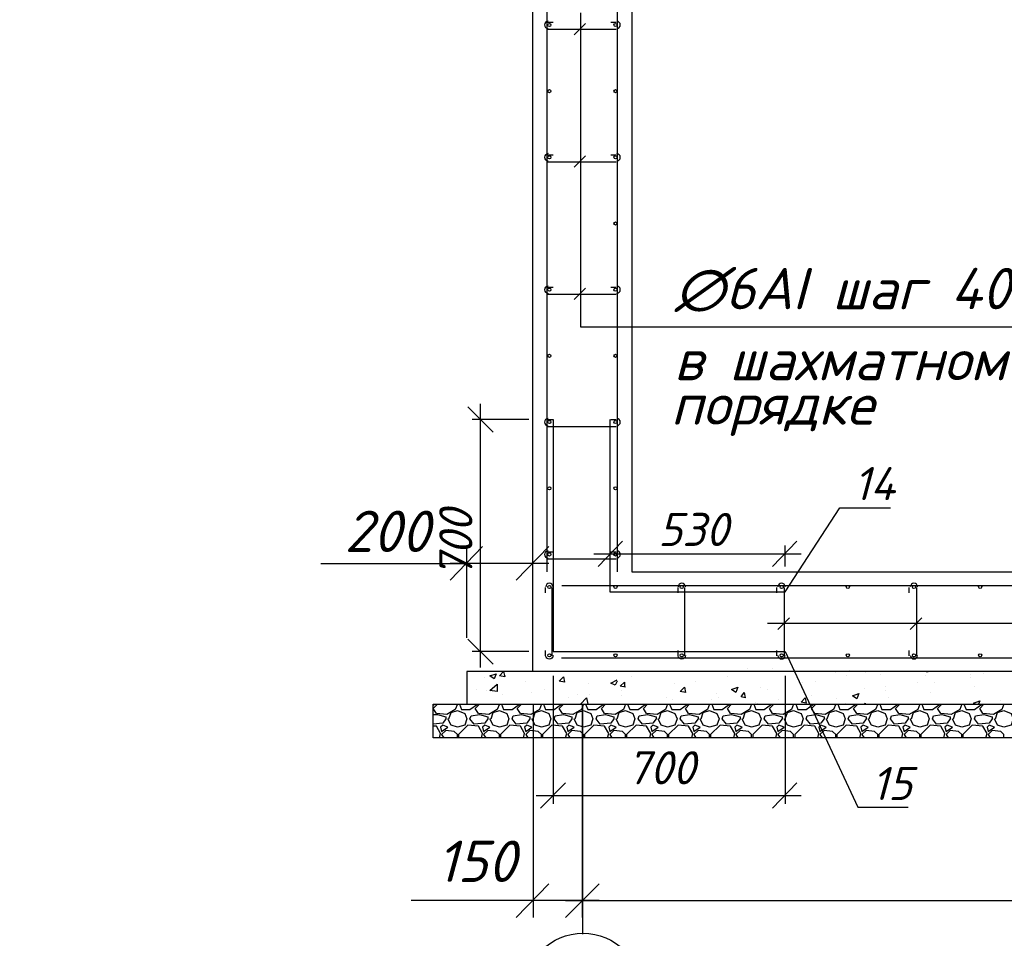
# Model space of a CAD drawing. Extents: x -119078 to 1619993, y 264752 to 340742.
# Tile 91 of 220: x 551073 to 557023, y 311671 to 317224. Entities that reach past the tile are written whole.
import ezdxf

# ---------------------------------------------------------------- set-up
doc = ezdxf.new("R2010")
doc.units = 0
doc.header["$MEASUREMENT"] = 0
doc.layers.add('PDF _Геометрия', color=250, linetype='Continuous')
doc.layers.add('PDF _Текст', color=7, linetype='Continuous')
doc.styles.add('PDF ISOCPEUR Italic', font='isocpeui.ttf')

msp = doc.modelspace()

# ---------------------------------------------------------------- linework, layer by layer
at = {"layer": 'PDF _Геометрия', "color": 7, "lineweight": -3}
for points in [[(554772.148, 322885.242), (554175.233, 322885.242), (554175.233, 322288.327), (554772.148, 322288.327), (554772.148, 313887.057), (566170.695, 313887.057), (566170.695, 322288.327), (566773.961, 322288.327), (566773.961, 313283.791)], [(554257.785, 322288.327), (554257.785, 313887.057)], [(554683.246, 322288.327), (554683.246, 313887.057)], [(554172.058, 318287.722), (551073.177, 318287.722), (551073.177, 318484.577), (554172.058, 318484.577), (551174.779, 318484.577), (551174.779, 318687.782), (554172.058, 318687.782), (554172.058, 313283.791)], [(554460.99, 317265.345), (554460.99, 315366.646), (557350.315, 315366.646)], [(554264.135, 317208.194), (554295.886, 317208.194)], [(554422.889, 317131.992), (554492.741, 317201.844)], [(554645.145, 317208.194), (554676.896, 317208.194)], [(554676.896, 317163.743), (554657.845, 317163.743), (554264.135, 317163.743)], [(554264.135, 316408.073), (554295.886, 316408.073)], [(554645.145, 316408.073), (554676.896, 316408.073)], [(554676.896, 316363.622), (554657.845, 316363.622), (554264.135, 316363.622)], [(554422.889, 316331.871), (554492.741, 316401.723)], [(554264.135, 315607.952), (554295.886, 315607.952)], [(554422.889, 315531.75), (554492.741, 315601.602)], [(554645.145, 315607.952), (554676.896, 315607.952)], [(554676.896, 315563.501), (554657.845, 315563.501), (554264.135, 315563.501)], [(554264.135, 314807.831), (554295.886, 314807.831)], [(554645.145, 314807.831), (554676.896, 314807.831)], [(555591.32, 313575.899), (557458.268, 313575.899), (557458.268, 314820.531), (559877.681, 314820.531)], [(554676.896, 314763.38), (554657.845, 314763.38), (554264.135, 314763.38)], [(555699.272, 313766.404), (556029.481, 314274.417), (556334.289, 314274.417)], [(554264.135, 314007.71), (554295.886, 314007.71)], [(554645.145, 314007.71), (554676.896, 314007.71)], [(554676.896, 313963.259), (554657.845, 313963.259), (554264.135, 313963.259)], [(554251.435, 313760.054), (554251.435, 313791.804)], [(554289.536, 313791.804), (554289.536, 313772.754), (554289.536, 313379.044)], [(554350.155, 313804.505), (566729.51, 313804.505)], [(555051.556, 313760.054), (555051.556, 313791.804)], [(555089.657, 313791.804), (555089.657, 313772.754), (555089.657, 313379.044)], [(555648.471, 313760.054), (555648.471, 313791.804)], [(555692.922, 313791.804), (555692.922, 313772.754), (555692.922, 313379.044)], [(556448.592, 313760.054), (556448.592, 313791.804)], [(556493.043, 313791.804), (556493.043, 313772.754), (556493.043, 313379.044)], [(555654.821, 313537.798), (555724.673, 313607.65)], [(556454.942, 313537.798), (556524.794, 313607.65)], [(555648.471, 313379.044), (555648.471, 313410.794)], [(555699.272, 313404.444), (556137.434, 312464.62), (556442.242, 312464.62)], [(556448.592, 313379.044), (556448.592, 313410.794)], [(554347.048, 313366.343), (566729.51, 313366.343)], [(553775.172, 313283.791), (553775.172, 313086.936)]]:
    msp.add_lwpolyline(points, dxfattribs=at)
at = {"layer": 'PDF _Геометрия', "color": 3, "lineweight": -3}
for points in [[(553933.926, 314731.629), (553781.522, 314884.033)], [(553857.724, 313309.192), (553857.724, 314903.083)], [(554149.832, 314807.831), (553806.923, 314807.831)], [(554714.997, 314071.212), (554568.943, 313918.808)], [(555623.07, 313918.808), (555769.124, 314071.212)], [(555699.272, 313918.808), (555699.272, 314045.811)], [(554543.542, 313995.01), (555794.525, 313995.01)], [(553781.522, 313480.646), (553933.926, 313328.242)], [(554149.832, 313404.444), (553806.923, 313404.444)], [(554295.886, 313258.39), (554295.886, 312483.67)], [(555699.272, 313258.39), (555699.272, 312483.67)], [(554372.088, 312610.674), (554219.684, 312458.27)], [(555623.07, 312458.27), (555769.124, 312610.674)], [(554194.283, 312534.472), (555794.525, 312534.472)]]:
    msp.add_lwpolyline(points, dxfattribs=at)
at = {"layer": 'PDF _Геометрия', "color": 1, "lineweight": -3}
for points in [[(554295.886, 314807.831), (554295.886, 313404.444), (555699.272, 313404.444)], [(554638.795, 314807.831), (554638.795, 313766.404), (555699.272, 313766.404)]]:
    msp.add_lwpolyline(points, dxfattribs=at)
at = {"layer": 'PDF _Геометрия', "color": 251, "lineweight": -3, "true_color": 0x535353}
for points in [[(553870.425, 314039.461), (553673.57, 313836.256)], [(553775.172, 313486.996), (553775.172, 314039.461)], [(554073.63, 313836.256), (554270.485, 314039.461)], [(552892.499, 313937.858), (553775.172, 313937.858)], [(554270.485, 313937.858), (553673.57, 313937.858)], [(554175.233, 313086.936), (554175.233, 311797.852)], [(554473.69, 311797.852), (554473.69, 313086.936), (554473.69, 311696.25)], [(554270.485, 312001.058), (554073.63, 311797.852)], [(554575.293, 311899.455), (554175.233, 311899.455), (553438.614, 311899.455)], [(554372.088, 311899.455), (566570.756, 311899.455)]]:
    msp.add_lwpolyline(points, dxfattribs=at)
at = {"layer": 'PDF _Геометрия', "color": 7, "lineweight": -3}
for points in [[(554295.823, 313380.565, -0.92818356), (554251.435, 313379.044), (554251.435, 313410.794)], [(555095.944, 313380.565, -0.92818356), (555051.556, 313379.044), (555051.556, 313410.794)]]:
    msp.add_lwpolyline(points, format="xyb", dxfattribs=at)
for points in [[(553775.172, 313086.936), (567174.022, 313086.936), (567174.022, 313283.791), (553775.172, 313283.791)], [(553571.967, 313086.936), (567269.274, 313086.936), (567269.274, 312883.731), (553571.967, 312883.731)]]:
    msp.add_lwpolyline(points, close=True, dxfattribs=at)
at = {"layer": 'PDF _Геометрия', "color": 8, "lineweight": -3, "true_color": 0x767676}
for points in [[(553952.977, 313271.091), (553940.277, 313239.34), (553914.876, 313258.39)], [(553997.428, 313283.791), (554003.778, 313252.04), (553972.027, 313258.39)], [(553959.327, 313163.138), (553914.876, 313169.488), (553959.327, 313207.589)], [(554359.388, 313252.04), (554365.738, 313220.29), (554333.987, 313226.64)], [(555089.657, 313188.539), (555096.007, 313156.788), (555064.256, 313163.138)], [(555413.515, 313188.539), (555400.815, 313156.788), (555375.414, 313175.838)], [(555451.616, 313156.788), (555457.966, 313125.037), (555432.565, 313131.387)], [(556143.784, 313150.438), (556131.084, 313118.687), (556105.683, 313137.737)], [(555819.926, 313125.037), (555826.276, 313093.286), (555794.525, 313099.636)], [(553800.573, 313017.084), (553851.374, 313023.434), (553902.176, 313010.734), (553902.176, 312998.034), (553883.125, 312972.633), (553819.623, 312966.283), (553794.223, 312998.034)], [(554054.58, 313017.084), (554105.381, 313023.434), (554156.182, 313010.734), (554156.182, 312998.034), (554137.132, 312972.633), (554073.63, 312966.283), (554048.229, 312998.034)], [(554308.586, 313017.084), (554359.388, 313023.434), (554410.189, 313010.734), (554410.189, 312998.034), (554391.138, 312972.633), (554327.637, 312966.283), (554302.236, 312998.034)], [(554562.593, 313017.084), (554613.394, 313023.434), (554664.195, 313010.734), (554664.195, 312998.034), (554645.145, 312972.633), (554581.643, 312966.283), (554556.243, 312998.034)], [(554816.599, 313017.084), (554867.401, 313023.434), (554918.202, 313010.734), (554918.202, 312998.034), (554899.152, 312972.633), (554835.65, 312966.283), (554810.249, 312998.034)], [(555070.606, 313017.084), (555121.407, 313023.434), (555172.209, 313010.734), (555172.209, 312998.034), (555153.158, 312972.633), (555089.657, 312966.283), (555064.256, 312998.034)], [(555324.613, 313017.084), (555375.414, 313023.434), (555426.215, 313010.734), (555426.215, 312998.034), (555407.165, 312972.633), (555343.663, 312966.283), (555318.262, 312998.034)], [(555578.619, 313017.084), (555629.421, 313023.434), (555680.222, 313010.734), (555680.222, 312998.034), (555661.171, 312972.633), (555597.67, 312966.283), (555572.269, 312998.034)], [(555832.626, 313017.084), (555883.427, 313023.434), (555934.229, 313010.734), (555934.229, 312998.034), (555915.178, 312972.633), (555851.676, 312966.283), (555826.276, 312998.034)], [(556086.633, 313017.084), (556137.434, 313023.434), (556188.235, 313010.734), (556188.235, 312998.034), (556169.185, 312972.633), (556105.683, 312966.283), (556080.282, 312998.034)], [(556340.639, 313017.084), (556391.44, 313023.434), (556442.242, 313010.734), (556442.242, 312998.034), (556423.191, 312972.633), (556359.69, 312966.283), (556334.289, 312998.034)], [(556594.646, 313017.084), (556645.447, 313023.434), (556696.248, 313010.734), (556696.248, 312998.034), (556677.198, 312972.633), (556613.696, 312966.283), (556588.296, 312998.034)], [(556848.652, 313017.084), (556899.454, 313023.434), (556950.255, 313010.734), (556950.255, 312998.034), (556931.205, 312972.633), (556867.703, 312966.283), (556842.302, 312998.034)], [(553629.118, 312959.933), (553616.418, 312947.232), (553622.768, 312921.832), (553660.869, 312947.232)], [(553883.125, 312959.933), (553870.425, 312947.232), (553876.775, 312921.832), (553914.876, 312947.232)], [(554137.132, 312959.933), (554124.431, 312947.232), (554130.782, 312921.832), (554168.883, 312947.232)], [(554391.138, 312959.933), (554378.438, 312947.232), (554384.788, 312921.832), (554422.889, 312947.232)], [(554645.145, 312959.933), (554632.445, 312947.232), (554638.795, 312921.832), (554676.896, 312947.232)], [(554899.152, 312959.933), (554886.451, 312947.232), (554892.801, 312921.832), (554930.902, 312947.232)], [(555153.158, 312959.933), (555140.458, 312947.232), (555146.808, 312921.832), (555184.909, 312947.232)], [(555407.165, 312959.933), (555394.464, 312947.232), (555400.815, 312921.832), (555438.916, 312947.232)], [(555661.171, 312959.933), (555648.471, 312947.232), (555654.821, 312921.832), (555692.922, 312947.232)], [(555915.178, 312959.933), (555902.478, 312947.232), (555908.828, 312921.832), (555946.929, 312947.232)], [(556169.185, 312959.933), (556156.484, 312947.232), (556162.835, 312921.832), (556200.936, 312947.232)], [(556423.191, 312959.933), (556410.491, 312947.232), (556416.841, 312921.832), (556454.942, 312947.232)], [(556677.198, 312959.933), (556664.498, 312947.232), (556670.848, 312921.832), (556708.949, 312947.232)], [(556931.205, 312959.933), (556918.504, 312947.232), (556924.854, 312921.832), (556962.955, 312947.232)]]:
    msp.add_lwpolyline(points, close=True, dxfattribs=at)
for points in [[(554010.128, 313258.39), (554010.128, 313258.39)], [(554200.633, 313283.791), (554200.633, 313283.791)], [(555026.155, 313283.791), (555026.155, 313283.791)], [(555470.666, 313302.842), (555470.666, 313302.842)], [(555623.07, 313302.842), (555623.07, 313302.842)], [(556004.08, 313277.441), (556004.08, 313277.441)], [(556067.582, 313258.39), (556067.582, 313258.39)], [(556086.633, 313290.141), (556086.633, 313290.141)], [(556181.885, 313277.441), (556181.885, 313277.441)], [(556277.137, 313264.741), (556277.137, 313264.741)], [(556543.844, 313258.39), (556543.844, 313258.39)], [(556550.195, 313283.791), (556556.545, 313283.791), (556562.895, 313283.791)], [(556816.902, 313264.741), (556816.902, 313264.741)], [(556899.454, 313271.091), (556899.454, 313271.091)], [(556943.905, 313283.791), (556943.905, 313283.791)], [(553883.125, 313245.69), (553883.125, 313245.69)], [(554130.782, 313226.64), (554130.782, 313226.64)], [(554511.791, 313213.939), (554511.791, 313213.939)], [(554683.246, 313226.64), (554670.546, 313201.239), (554645.145, 313213.939), (554683.246, 313232.99)], [(554734.047, 313188.539), (554702.296, 313194.889), (554727.697, 313220.29), (554727.697, 313188.539)], [(554772.148, 313252.04), (554772.148, 313252.04)], [(555032.505, 313213.939), (555032.505, 313213.939)], [(555159.508, 313226.64), (555159.508, 313226.64)], [(555350.013, 313252.04), (555350.013, 313252.04)], [(555800.875, 313220.29), (555800.875, 313220.29)], [(555883.427, 313226.64), (555883.427, 313226.64)], [(556302.538, 313194.889), (556302.538, 313194.889)], [(556499.393, 313220.29), (556499.393, 313220.29)], [(556600.996, 313220.29), (556600.996, 313220.29)], [(556816.902, 313245.69), (556816.902, 313245.69)], [(556842.302, 313194.889), (556842.302, 313194.889)], [(553832.324, 313175.838), (553832.324, 313175.838)], [(553895.825, 313169.488), (553895.825, 313169.488)], [(553991.078, 313144.088), (553991.078, 313144.088)], [(554168.883, 313156.788), (554168.883, 313156.788)], [(554245.085, 313175.838), (554245.085, 313175.838)], [(554441.94, 313144.088), (554441.94, 313144.088)], [(554518.142, 313144.088), (554518.142, 313144.088)], [(554708.647, 313169.488), (554708.647, 313169.488)], [(554708.647, 313137.737), (554708.647, 313137.737)], [(555286.512, 313150.438), (555286.512, 313150.438)], [(555546.868, 313188.539), (555546.868, 313188.539)], [(555591.32, 313175.838), (555591.32, 313175.838)], [(555858.027, 313137.737), (555858.027, 313137.737)], [(556175.535, 313182.189), (556175.535, 313182.189)], [(556302.538, 313169.488), (556302.538, 313169.488)], [(556575.595, 313156.788), (556575.595, 313156.788)], [(553571.967, 313080.586), (553584.667, 313086.936)], [(553718.021, 313086.936), (553705.32, 313055.185), (553654.519, 313023.434), (553591.017, 313029.785), (553571.967, 313061.535), (553597.368, 313086.936)], [(553730.721, 313086.936), (553743.421, 313055.185), (553794.223, 313055.185), (553838.674, 313086.936)], [(553972.027, 313086.936), (553959.327, 313055.185), (553908.526, 313023.434), (553845.024, 313029.785), (553825.974, 313061.535), (553851.374, 313086.936)], [(553984.728, 313086.936), (553997.428, 313055.185), (554048.229, 313055.185), (554092.681, 313086.936)], [(554226.034, 313086.936), (554213.334, 313055.185), (554162.532, 313023.434), (554099.031, 313029.785), (554079.98, 313061.535), (554105.381, 313086.936)], [(554238.734, 313086.936), (554251.435, 313055.185), (554302.236, 313055.185), (554346.687, 313086.936)], [(554480.041, 313086.936), (554467.34, 313055.185), (554416.539, 313023.434), (554353.037, 313029.785), (554333.987, 313061.535), (554359.388, 313086.936)], [(554391.138, 313125.037), (554391.138, 313125.037)], [(554460.99, 313086.936), (554499.091, 313125.037), (554505.441, 313086.936)], [(554492.741, 313086.936), (554505.441, 313055.185), (554556.243, 313055.185), (554600.694, 313086.936)], [(554734.047, 313086.936), (554721.347, 313055.185), (554670.546, 313023.434), (554607.044, 313029.785), (554587.993, 313061.535), (554613.394, 313086.936)], [(554746.748, 313086.936), (554759.448, 313055.185), (554810.249, 313055.185), (554854.7, 313086.936)], [(554988.054, 313086.936), (554975.354, 313055.185), (554924.552, 313023.434), (554861.051, 313029.785), (554842, 313061.535), (554867.401, 313086.936)], [(554981.704, 313125.037), (554981.704, 313125.037)], [(555000.754, 313086.936), (555013.455, 313055.185), (555064.256, 313055.185), (555108.707, 313086.936)], [(555019.805, 313112.337), (555019.805, 313112.337)], [(555242.061, 313086.936), (555229.36, 313055.185), (555178.559, 313023.434), (555115.057, 313029.785), (555096.007, 313061.535), (555121.407, 313086.936)], [(555254.761, 313112.337), (555254.761, 313112.337)], [(555254.761, 313086.936), (555267.461, 313055.185), (555318.262, 313055.185), (555362.714, 313086.936)], [(555292.862, 313125.037), (555292.862, 313125.037)], [(555496.067, 313086.936), (555483.367, 313055.185), (555432.565, 313023.434), (555369.064, 313029.785), (555350.013, 313061.535), (555375.414, 313086.936)], [(555508.767, 313086.936), (555521.468, 313055.185), (555572.269, 313055.185), (555616.72, 313086.936)], [(555521.468, 313099.636), (555521.468, 313099.636)], [(555534.168, 313093.286), (555534.168, 313093.286)], [(555750.074, 313086.936), (555737.373, 313055.185), (555686.572, 313023.434), (555623.07, 313029.785), (555604.02, 313061.535), (555629.421, 313086.936)], [(555661.171, 313112.337), (555661.171, 313112.337)], [(555762.774, 313086.936), (555775.474, 313055.185), (555826.276, 313055.185), (555870.727, 313086.936)], [(555794.525, 313086.936), (555794.525, 313086.936)], [(556004.08, 313086.936), (555991.38, 313055.185), (555940.579, 313023.434), (555877.077, 313029.785), (555858.027, 313061.535), (555883.427, 313086.936)], [(556010.431, 313118.687), (556010.431, 313118.687)], [(556016.781, 313086.936), (556029.481, 313055.185), (556080.282, 313055.185), (556124.734, 313086.936)], [(556061.232, 313093.286), (556061.232, 313093.286)], [(556258.087, 313086.936), (556245.387, 313055.185), (556194.585, 313023.434), (556131.084, 313029.785), (556112.033, 313061.535), (556137.434, 313086.936)], [(556175.535, 313086.936), (556181.885, 313093.286), (556181.885, 313086.936)], [(556270.787, 313086.936), (556283.488, 313055.185), (556334.289, 313055.185), (556378.74, 313086.936)], [(556321.589, 313125.037), (556321.589, 313125.037)], [(556512.094, 313086.936), (556499.393, 313055.185), (556448.592, 313023.434), (556385.09, 313029.785), (556366.04, 313061.535), (556391.44, 313086.936)], [(556524.794, 313086.936), (556537.494, 313055.185), (556588.296, 313055.185), (556632.747, 313086.936)], [(556766.1, 313086.936), (556753.4, 313055.185), (556702.599, 313023.434), (556639.097, 313029.785), (556620.046, 313061.535), (556645.447, 313086.936)], [(556778.801, 313086.936), (556791.501, 313055.185), (556842.302, 313055.185), (556886.753, 313086.936)], [(556848.652, 313086.936), (556835.952, 313093.286), (556874.053, 313105.987), (556867.703, 313086.936)], [(557020.107, 313086.936), (557007.407, 313055.185), (556956.605, 313023.434), (556893.104, 313029.785), (556874.053, 313061.535), (556899.454, 313086.936)], [(557001.056, 313105.987), (557001.056, 313105.987)], [(553571.967, 313023.434), (553597.368, 313023.434), (553648.169, 313010.734), (553648.169, 312998.034), (553629.118, 312972.633), (553571.967, 312966.283)], [(553667.219, 312998.034), (553679.92, 313036.135), (553718.021, 313048.835), (553762.472, 313029.785), (553775.172, 312998.034), (553762.472, 312959.933), (553718.021, 312947.232), (553679.92, 312959.933), (553660.869, 312998.034)], [(553921.226, 312998.034), (553933.926, 313036.135), (553972.027, 313048.835), (554016.479, 313029.785), (554029.179, 312998.034), (554016.479, 312959.933), (553972.027, 312947.232), (553933.926, 312959.933), (553914.876, 312998.034)], [(554175.233, 312998.034), (554187.933, 313036.135), (554226.034, 313048.835), (554270.485, 313029.785), (554283.186, 312998.034), (554270.485, 312959.933), (554226.034, 312947.232), (554187.933, 312959.933), (554168.883, 312998.034)], [(554429.239, 312998.034), (554441.94, 313036.135), (554480.041, 313048.835), (554524.492, 313029.785), (554537.192, 312998.034), (554524.492, 312959.933), (554480.041, 312947.232), (554441.94, 312959.933), (554422.889, 312998.034)], [(554683.246, 312998.034), (554695.946, 313036.135), (554734.047, 313048.835), (554778.498, 313029.785), (554791.199, 312998.034), (554778.498, 312959.933), (554734.047, 312947.232), (554695.946, 312959.933), (554676.896, 312998.034)], [(554937.253, 312998.034), (554949.953, 313036.135), (554988.054, 313048.835), (555032.505, 313029.785), (555045.205, 312998.034), (555032.505, 312959.933), (554988.054, 312947.232), (554949.953, 312959.933), (554930.902, 312998.034)], [(555191.259, 312998.034), (555203.96, 313036.135), (555242.061, 313048.835), (555286.512, 313029.785), (555299.212, 312998.034), (555286.512, 312959.933), (555242.061, 312947.232), (555203.96, 312959.933), (555184.909, 312998.034)], [(555445.266, 312998.034), (555457.966, 313036.135), (555496.067, 313048.835), (555540.518, 313029.785), (555553.219, 312998.034), (555540.518, 312959.933), (555496.067, 312947.232), (555457.966, 312959.933), (555438.916, 312998.034)], [(555699.272, 312998.034), (555711.973, 313036.135), (555750.074, 313048.835), (555794.525, 313029.785), (555807.225, 312998.034), (555794.525, 312959.933), (555750.074, 312947.232), (555711.973, 312959.933), (555692.922, 312998.034)], [(555953.279, 312998.034), (555965.979, 313036.135), (556004.08, 313048.835), (556048.532, 313029.785), (556061.232, 312998.034), (556048.532, 312959.933), (556004.08, 312947.232), (555965.979, 312959.933), (555946.929, 312998.034)], [(556207.286, 312998.034), (556219.986, 313036.135), (556258.087, 313048.835), (556302.538, 313029.785), (556315.238, 312998.034), (556302.538, 312959.933), (556258.087, 312947.232), (556219.986, 312959.933), (556200.936, 312998.034)], [(556461.292, 312998.034), (556473.993, 313036.135), (556512.094, 313048.835), (556556.545, 313029.785), (556569.245, 312998.034), (556556.545, 312959.933), (556512.094, 312947.232), (556473.993, 312959.933), (556454.942, 312998.034)], [(556715.299, 312998.034), (556727.999, 313036.135), (556766.1, 313048.835), (556810.551, 313029.785), (556823.252, 312998.034), (556810.551, 312959.933), (556766.1, 312947.232), (556727.999, 312959.933), (556708.949, 312998.034)], [(556969.306, 312998.034), (556982.006, 313036.135), (557020.107, 313048.835), (557064.558, 313029.785), (557077.258, 312998.034), (557064.558, 312959.933), (557020.107, 312947.232), (556982.006, 312959.933), (556962.955, 312998.034)], [(553864.075, 312883.731), (553870.425, 312909.131), (553845.024, 312953.583), (553781.522, 312959.933), (553724.371, 312902.781), (553724.371, 312883.731)], [(554118.081, 312883.731), (554124.431, 312909.131), (554099.031, 312953.583), (554035.529, 312959.933), (553978.378, 312902.781), (553978.378, 312883.731)], [(554372.088, 312883.731), (554378.438, 312909.131), (554353.037, 312953.583), (554289.536, 312959.933), (554232.384, 312902.781), (554232.384, 312883.731)], [(554626.094, 312883.731), (554632.445, 312909.131), (554607.044, 312953.583), (554543.542, 312959.933), (554486.391, 312902.781), (554486.391, 312883.731)], [(554880.101, 312883.731), (554886.451, 312909.131), (554861.051, 312953.583), (554797.549, 312959.933), (554740.397, 312902.781), (554740.397, 312883.731)], [(555134.108, 312883.731), (555140.458, 312909.131), (555115.057, 312953.583), (555051.556, 312959.933), (554994.404, 312902.781), (554994.404, 312883.731)], [(555388.114, 312883.731), (555394.464, 312909.131), (555369.064, 312953.583), (555305.562, 312959.933), (555248.411, 312902.781), (555248.411, 312883.731)], [(555642.121, 312883.731), (555648.471, 312909.131), (555623.07, 312953.583), (555559.569, 312959.933), (555502.417, 312902.781), (555502.417, 312883.731)], [(555896.128, 312883.731), (555902.478, 312909.131), (555877.077, 312953.583), (555813.575, 312959.933), (555756.424, 312902.781), (555756.424, 312883.731)], [(556150.134, 312883.731), (556156.484, 312909.131), (556131.084, 312953.583), (556067.582, 312959.933), (556010.431, 312902.781), (556010.431, 312883.731)], [(556404.141, 312883.731), (556410.491, 312909.131), (556385.09, 312953.583), (556321.589, 312959.933), (556264.437, 312902.781), (556264.437, 312883.731)], [(556658.147, 312883.731), (556664.498, 312909.131), (556639.097, 312953.583), (556575.595, 312959.933), (556518.444, 312902.781), (556518.444, 312883.731)], [(556912.154, 312883.731), (556918.504, 312909.131), (556893.104, 312953.583), (556829.602, 312959.933), (556772.45, 312902.781), (556772.45, 312883.731)], [(553610.068, 312883.731), (553616.418, 312909.131), (553591.017, 312953.583), (553571.967, 312953.583)], [(553718.021, 312883.731), (553718.021, 312902.781), (553698.97, 312921.832), (553648.169, 312928.182), (553622.768, 312902.781), (553635.469, 312883.731)], [(553972.027, 312883.731), (553972.027, 312902.781), (553952.977, 312921.832), (553902.176, 312928.182), (553876.775, 312902.781), (553889.475, 312883.731)], [(554226.034, 312883.731), (554226.034, 312902.781), (554206.984, 312921.832), (554156.182, 312928.182), (554130.782, 312902.781), (554143.482, 312883.731)], [(554480.041, 312883.731), (554480.041, 312902.781), (554460.99, 312921.832), (554410.189, 312928.182), (554384.788, 312902.781), (554397.488, 312883.731)], [(554734.047, 312883.731), (554734.047, 312902.781), (554714.997, 312921.832), (554664.195, 312928.182), (554638.795, 312902.781), (554651.495, 312883.731)], [(554988.054, 312883.731), (554988.054, 312902.781), (554969.003, 312921.832), (554918.202, 312928.182), (554892.801, 312902.781), (554905.502, 312883.731)], [(555242.061, 312883.731), (555242.061, 312902.781), (555223.01, 312921.832), (555172.209, 312928.182), (555146.808, 312902.781), (555159.508, 312883.731)], [(555496.067, 312883.731), (555496.067, 312902.781), (555477.017, 312921.832), (555426.215, 312928.182), (555400.815, 312902.781), (555413.515, 312883.731)], [(555750.074, 312883.731), (555750.074, 312902.781), (555731.023, 312921.832), (555680.222, 312928.182), (555654.821, 312902.781), (555667.522, 312883.731)], [(556004.08, 312883.731), (556004.08, 312902.781), (555985.03, 312921.832), (555934.229, 312928.182), (555908.828, 312902.781), (555921.528, 312883.731)], [(556258.087, 312883.731), (556258.087, 312902.781), (556239.036, 312921.832), (556188.235, 312928.182), (556162.835, 312902.781), (556175.535, 312883.731)], [(556512.094, 312883.731), (556512.094, 312902.781), (556493.043, 312921.832), (556442.242, 312928.182), (556416.841, 312902.781), (556429.541, 312883.731)], [(556766.1, 312883.731), (556766.1, 312902.781), (556747.05, 312921.832), (556696.248, 312928.182), (556670.848, 312902.781), (556683.548, 312883.731)], [(557020.107, 312883.731), (557020.107, 312902.781), (557001.056, 312921.832), (556950.255, 312928.182), (556924.854, 312902.781), (556937.555, 312883.731)]]:
    msp.add_lwpolyline(points, dxfattribs=at)
at = {"layer": 'PDF _Геометрия', "color": 251, "lineweight": -3, "true_color": 0x535353}
msp.add_lwpolyline([(554575.293, 312001.058), (554372.088, 311797.852)], close=True, dxfattribs=at)
at = {"layer": 'PDF _Геометрия', "color": 7, "lineweight": -3}
for centre, radius in [((554273.661, 317192.319), 9.525), ((554673.721, 317192.319), 9.525), ((554273.661, 316792.258), 9.525), ((554673.721, 316792.258), 9.525), ((554273.661, 316392.198), 9.525), ((554673.721, 316392.198), 9.525), ((554673.721, 315992.137), 9.525), ((554273.66, 315592.076), 9.526), ((554673.72, 315592.076), 9.526), ((554273.66, 315192.016), 9.526), ((554673.72, 315192.016), 9.526), ((554273.66, 314791.955), 9.526), ((554673.72, 314791.955), 9.526), ((554273.66, 314391.895), 9.526), ((554673.72, 314391.895), 9.526), ((554273.66, 313991.834), 9.526), ((554673.72, 313991.834), 9.526), ((554273.66, 313794.979), 9.526), ((554673.72, 313794.979), 9.526), ((555073.781, 313794.979), 9.526), ((555677.046, 313794.979), 9.526), ((556077.107, 313794.979), 9.526), ((556477.167, 313794.979), 9.526), ((556877.228, 313794.979), 9.526), ((554273.66, 313382.218), 9.526), ((554673.72, 313382.218), 9.526), ((555073.781, 313382.218), 9.526), ((555677.046, 313382.218), 9.526), ((556077.107, 313382.218), 9.526), ((556477.167, 313382.218), 9.526), ((556877.228, 313382.218), 9.526)]:
    msp.add_circle(centre, radius, dxfattribs=at)
at = {"layer": 'PDF _Геометрия', "color": 1, "lineweight": -3}
msp.add_circle((554476.866, 311350.166), 352.434, dxfattribs=at)
at = {"layer": 'PDF _Геометрия', "color": 7, "lineweight": -3}
for centre, radius, start, end in [((554267.309, 317192.319), 22.224, 94.2647927, 265.7352073), ((554680.072, 317192.317), 22.224, 274.2647927, 85.7352073), ((554267.309, 316392.198), 22.224, 94.2647927, 265.7352073), ((554680.072, 316392.196), 22.224, 274.2647927, 85.7352073), ((554267.309, 315592.077), 22.224, 94.2647927, 265.7352073), ((554680.072, 315592.075), 22.224, 274.2647927, 85.7352073), ((554267.309, 314791.957), 22.224, 94.2647927, 265.7352073), ((554680.072, 314791.955), 22.224, 274.2647927, 85.7352073), ((554267.309, 313991.836), 22.224, 94.2647927, 265.7352073), ((554680.072, 313991.834), 22.224, 274.2647927, 85.7352073), ((554273.661, 313794.98), 22.225, 4.2660647, 175.7339353), ((555073.782, 313794.98), 22.225, 4.2660647, 175.7339353), ((555677.048, 313794.981), 22.224, 4.2647881, 175.7352119), ((556477.169, 313794.981), 22.224, 4.2647881, 175.7352119), ((555677.046, 313382.217), 22.224, 184.2647881, 355.7352119), ((556477.167, 313382.217), 22.224, 184.2647881, 355.7352119)]:
    msp.add_arc(centre, radius, start, end, dxfattribs=at)

# ---------------------------------------------------------------- texts
at = {"layer": 'PDF _Текст', "lineweight": 30, "attachment_point": 7, "style": 'PDF ISOCPEUR Italic'}
for s, insert, char_height in [('∅6АI шаг 400', (555032.505, 315457.407), 249.99723), ('в шахматном', (555026.155, 315044.647), 249.99723), ('порядке', (555007.104, 314708.088), 249.9972), ('14', (556112.033, 314320.31), 199.9945), ('15', (556219.986, 312507.544), 199.9945)]:
    msp.add_mtext(s, dxfattribs=dict(at, insert=insert, char_height=char_height))
at = {"layer": 'PDF _Текст', "color": 251, "lineweight": 30, "true_color": 0x535353, "char_height": 249.9972, "attachment_point": 7, "style": 'PDF ISOCPEUR Italic'}
for s, insert in [('200', (553035.954, 314006.518)), ('150', (553593.216, 312012.004))]:
    msp.add_mtext(s, dxfattribs=dict(at, insert=insert))
at = {"layer": 'PDF _Текст', "color": 3, "lineweight": 30, "insert": (553808.549, 313848.956), "char_height": 199.9945, "attachment_point": 7, "rotation": 90, "style": 'PDF ISOCPEUR Italic'}
msp.add_mtext('700', dxfattribs=at)
at = {"layer": 'PDF _Текст', "color": 3, "lineweight": 30, "char_height": 199.9945, "attachment_point": 7, "style": 'PDF ISOCPEUR Italic'}
for s, insert in [('530', (554930.902, 314042.614)), ('700', (554740.397, 312602.221))]:
    msp.add_mtext(s, dxfattribs=dict(at, insert=insert))

doc.saveas('drawing.dxf')
